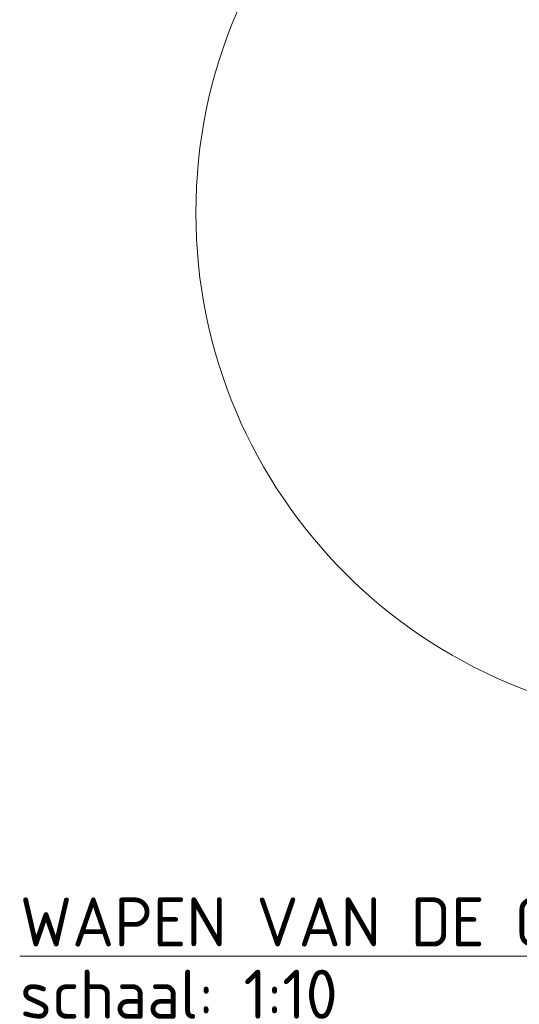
# Model space of a CAD drawing. Header units: metres. Extents: x 172.798 to 173.615, y -140.103 to -139.319.
# Tile 1 of 11: x 172.798 to 173.053, y -140.103 to -139.601. Entities that reach past the tile are written whole.
import ezdxf

# ---------------------------------------------------------------- set-up
doc = ezdxf.new("R2010")
doc.units = ezdxf.units.M
doc.header["$MEASUREMENT"] = 0
doc.layers.get('Defpoints').update_dxf_attribs({"lineweight": 0})
doc.layers.add('B-WE-RI-M', color=7, linetype='Continuous', lineweight=0)
doc.layers.add('N-XX-AL-T25', color=7, linetype='Continuous', lineweight=30)
doc.styles.add('NLCS-T18-A_0', font='NLCS-ISO.ttf')
doc.styles.add('NLCS-T25-A', font='NLCS-ISO.ttf', dxfattribs={"height": 0.0025})
doc.dimstyles.new('NLCS-T18-pijl', dxfattribs={"dimscale": 10, "dimtxt": 0.0018, "dimasz": 0.0018, "dimexe": 0.0009, "dimexo": 0.0625, "dimgap": 0.00135, "dimtad": 1, "dimdec": 0, "dimlfac": 1000, "dimzin": 3, "dimdsep": 46, "dimtxsty": 'NLCS-T18-A_0', "dimcen": 0.09, "dimazin": 3, "dimtfac": 1, "dimtdec": 0, "dimtmove": 0, "dimatfit": 1, "dimfxl": 0.0009, "dimfxlon": 1, "dimfrac": 2, "dimtzin": 3, "dimlwd": 0, "dimlwe": 0, "dimarcsym": 0})

# ---------------------------------------------------------------- blocks, each defined once
blk = doc.blocks.new('*D6')
at = {"layer": 'B-WE-RI-M', "lineweight": 0}
for p, q in [((172.88813, -139.3856), (172.88813, -139.3766)), ((173.40813, -139.3856), (173.40813, -139.3766))]:
    blk.add_line(p, q, dxfattribs=at)
at = {"layer": 'B-WE-RI-M', "color": 0, "lineweight": 0}
blk.add_line((172.90613, -139.3856), (173.39013, -139.3856), dxfattribs=at)
at = {"layer": 'B-WE-RI-M', "color": 0}
for points in [[(172.90613, -139.3826), (172.90613, -139.3886), (172.88813, -139.3856)], [(173.39013, -139.3826), (173.39013, -139.3886), (173.40813, -139.3856)]]:
    blk.add_solid(points, dxfattribs=at)
at = {"layer": 'Defpoints', "color": 0}
for p in [(173.40813, -139.3856), (172.88813, -139.6993), (173.40813, -139.6993)]:
    blk.add_point(p, dxfattribs=at)
at = {"layer": 'B-WE-RI-M', "color": 0, "lineweight": 0, "insert": (173.14813, -139.3604), "char_height": 0.018, "attachment_point": 5, "style": 'NLCS-T18-A_0'}
blk.add_mtext('dagmaat 520 mm', dxfattribs=at)

msp = doc.modelspace()

# ---------------------------------------------------------------- linework, layer by layer
at = {"lineweight": 13}
msp.add_circle((173.14813, -139.6993), 0.26, dxfattribs=at)

# ---------------------------------------------------------------- texts
at = {"layer": 'N-XX-AL-T25', "lineweight": 0, "insert": (172.79849, -140.11012), "char_height": 0.025, "attachment_point": 7, "line_spacing_factor": 0.6, "style": 'NLCS-T25-A', "bg_fill": 3, "box_fill_scale": 1.004, "bg_fill_color": 7, "bg_fill_transparency": 0}
msp.add_mtext('schaal: 1:10', dxfattribs=at)

# ---------------------------------------------------------------- dimensions: what is measured, and where the dimension line sits
at = {"layer": 'B-WE-RI-M', "lineweight": 0}
dim = msp.add_linear_dim(base=(173.40813, -139.3856), p1=(172.88813, -139.6993), p2=(173.40813, -139.6993), text='dagmaat 520 mm', dimstyle='NLCS-T18-pijl', override={"dimclre": 256}, dxfattribs=at)
dim.commit()
dim.dimension.update_dxf_attribs({"geometry": '*D6', "text_midpoint": (173.14813, -139.3604)})

# ---------------------------------------------------------------- next in the draw order: texts
at = {"layer": 'N-XX-AL-T25', "lineweight": 0, "insert": (172.79849, -140.07333), "char_height": 0.025, "attachment_point": 7, "line_spacing_factor": 0.6, "style": 'NLCS-T25-A', "bg_fill": 3, "box_fill_scale": 1.004, "bg_fill_color": 7, "bg_fill_transparency": 0}
msp.add_mtext('\\LWAPEN VAN DE GEMEENTE HOORN OP PUTDEKSEL', dxfattribs=at)

doc.saveas('drawing.dxf')
